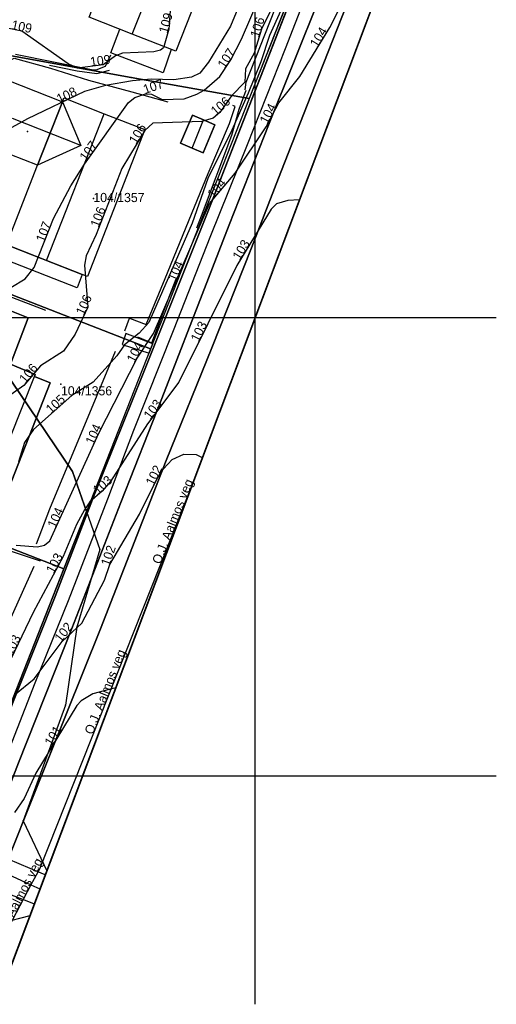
# Model space of a CAD drawing. Header units: millimetres. Extents: x 92347800 to 92626375, y 1600225090 to 1600386846.
# Tile 13 of 15: x 92574341 to 92626375, y 1600225090 to 1600332490. Entities that reach past the tile are written whole.
import ezdxf

# ---------------------------------------------------------------- set-up
doc = ezdxf.new("R2010")
doc.units = ezdxf.units.MM
doc.header["$MEASUREMENT"] = 0
for name, color, linetype in [('Adresse', 10, 'Continuous'), ('AnnenBygning', 10, 'Continuous'), ('AnnetVegarealAvgrensning', 10, 'Continuous'), ('ArealressursFlate', 10, 'Continuous'), ('ArealressursGrense', 10, 'Continuous'), ('Bestillingspolygon', 10, 'Continuous'), ('Bygning', 10, 'Continuous'), ('Bygningsdelelinje', 10, 'Continuous'), ('Bygningslinje', 10, 'Continuous'), ('Eiendomsgrense', 10, 'Continuous'), ('elveg20.v_kartverket_255_veglenke', 10, 'Continuous'), ('GangfeltAvgrensning', 10, 'Continuous'), ('GatenavnTekst', 10, 'Continuous'), ('Gidtekst', 10, 'Continuous'), ('Gjerde', 10, 'Continuous'), ('GnrBnrTekst', 10, 'Continuous'), ('Hekk', 10, 'Continuous'), ('HoydeTekst', 10, 'Continuous'), ('HøydeKurve', 10, 'Continuous'), ('KantUtsnitt', 10, 'Continuous'), ('MurLoddrett', 10, 'Continuous'), ('Mønelinje', 10, 'Continuous'), ('Rutenett', 10, 'Continuous'), ('Rutenett_text', 10, 'Continuous'), ('Takkant', 10, 'Continuous'), ('Taksprang', 10, 'Continuous'), ('TaksprangBunn', 10, 'Continuous'), ('Teig', 10, 'Continuous'), ('Teiggrensepunkt', 10, 'Continuous'), ('Trapp', 10, 'Continuous'), ('Vegdekkekant', 10, 'Continuous'), ('VegGåendeOgSyklende', 10, 'Continuous'), ('Veranda', 10, 'Continuous')]:
    doc.layers.add(name, color=color, linetype=linetype)

msp = doc.modelspace()

# ---------------------------------------------------------------- linework, layer by layer
at = {"layer": 'Adresse'}
msp.add_point((92575210, 1600320297), dxfattribs=at)
at = {"layer": 'AnnenBygning'}
msp.add_polyline3d([(92593180, 1600318470, 108440), (92591900, 1600319010, 107890), (92593190, 1600322070, 107890), (92594400, 1600321560, 108440), (92595650, 1600321030, 107890), (92594360, 1600317970, 107890)], close=True, dxfattribs=at)
at = {"layer": 'AnnetVegarealAvgrensning'}
for points in [[(92573900, 1600328740, 109020), (92582350, 1600327010, 109170), (92582680, 1600327010, 109170), (92583710, 1600327420, 109170), (92584300, 1600328650, 109170)], [(92577200, 1600300760, 106720), (92565420, 1600305290, 107530), (92565400, 1600305840, 107530), (92565530, 1600306260, 107570), (92565840, 1600306360, 107610), (92566540, 1600306020, 107610)]]:
    msp.add_polyline3d(points, dxfattribs=at)
at = {"layer": 'ArealressursFlate'}
for points in [[(92626350, 1600369820), (92572990, 1600228220), (92572490, 1600228470), (92566530, 1600231480), (92559380, 1600234520), (92559380, 1600234530), (92561780, 1600234110), (92563980, 1600234030), (92566170, 1600234510), (92567970, 1600235260), (92569890, 1600236600), (92571180, 1600237880), (92572190, 1600239490), (92573070, 1600240910), (92575810, 1600247750), (92583150, 1600266060), (92590330, 1600284400), (92595330, 1600296700), (92599640, 1600307590), (92602860, 1600315860), (92607010, 1600326420), (92610540, 1600335380)], [(92609890, 1600349920), (92594890, 1600311540), (92587740, 1600293720), (92582490, 1600280610), (92578210, 1600269580), (92572580, 1600255420)], [(92572580, 1600255420), (92578210, 1600269580), (92582490, 1600280610), (92587740, 1600293720), (92594890, 1600311540), (92609890, 1600349920)], [(92609850, 1600341770), (92601590, 1600321170), (92597210, 1600310100), (92593140, 1600299610), (92589870, 1600291180), (92585400, 1600279820), (92580050, 1600266090), (92574200, 1600251420)]]:
    msp.add_lwpolyline(points, dxfattribs=at)
msp.add_lwpolyline([(92612850, 1600341610), (92610540, 1600335380), (92607010, 1600326420), (92602860, 1600315860), (92599640, 1600307590), (92595330, 1600296700), (92590330, 1600284400), (92583150, 1600266060), (92575810, 1600247750), (92573070, 1600240910), (92571360, 1600241630), (92570970, 1600242220), (92570890, 1600242960), (92574200, 1600251420), (92580050, 1600266090), (92585400, 1600279820), (92589870, 1600291180), (92593140, 1600299610), (92597210, 1600310100), (92601590, 1600321170), (92609850, 1600341770), (92610300, 1600342100), (92610980, 1600342260), (92611510, 1600342180)], close=True, dxfattribs=at)
at = {"layer": 'ArealressursGrense'}
for points in [[(92609890, 1600349920), (92594890, 1600311540), (92587740, 1600293720), (92582490, 1600280610), (92578210, 1600269580), (92572580, 1600255420), (92568210, 1600244600), (92567230, 1600242920), (92566100, 1600241590), (92564070, 1600240600), (92561830, 1600240470), (92558320, 1600241010), (92552600, 1600242660), (92544260, 1600245660), (92532080, 1600248600), (92524980, 1600249680), (92517350, 1600250150), (92506290, 1600250340)], [(92612850, 1600341610), (92611510, 1600342180), (92610980, 1600342260), (92610300, 1600342100), (92609850, 1600341770), (92601590, 1600321170), (92597210, 1600310100), (92593140, 1600299610), (92589870, 1600291180), (92585400, 1600279820), (92580050, 1600266090), (92574200, 1600251420), (92570890, 1600242960), (92570970, 1600242220), (92571360, 1600241630), (92573070, 1600240910)], [(92612850, 1600341610), (92610540, 1600335380), (92607010, 1600326420), (92602860, 1600315860), (92599640, 1600307590), (92595330, 1600296700), (92590330, 1600284400), (92583150, 1600266060), (92575810, 1600247750), (92573070, 1600240910)]]:
    msp.add_lwpolyline(points, dxfattribs=at)
at = {"layer": 'Bestillingspolygon'}
msp.add_lwpolyline([(92626349, 1600369817), (92451714, 1600386577), (92380721, 1600373117), (92356874, 1600346697), (92347800, 1600302329), (92365622, 1600254393), (92417025, 1600227014), (92571817, 1600225094)], close=True, dxfattribs=at)
at = {"layer": 'Bygning'}
for points in [[(92595900, 1600340520, 112860), (92591390, 1600329040, 112860), (92586620, 1600330920, 115430), (92581920, 1600332770, 112860), (92586190, 1600343660, 112870)], [(92576280, 1600316610, 111020), (92568790, 1600319540, 111020), (92570170, 1600323060, 112960), (92571510, 1600326480, 111020), (92579010, 1600323540, 111070)], [(92576280, 1600316610, 111020), (92579010, 1600323540, 111070), (92579170, 1600323960, 111070), (92583580, 1600322230, 113540), (92588000, 1600320500, 111070), (92581730, 1600304480, 111070), (92581170, 1600304700, 111380), (92580610, 1600303250, 109150), (92572920, 1600306260, 109110), (92573490, 1600307700, 109110), (92572890, 1600307930, 111070)], [(92573330, 1600294910, 109210), (92569950, 1600296610, 109620), (92567700, 1600297530, 109880), (92566370, 1600298040, 109210), (92568250, 1600302740, 109210), (92571760, 1600301360, 111330), (92575260, 1600299970, 109210)], [(92563200, 1600285190, 109890), (92567700, 1600297530, 109880), (92569950, 1600296610, 109620), (92573330, 1600294910, 109210), (92576030, 1600293790, 109860), (92575950, 1600293570, 109860), (92577670, 1600292890, 107400), (92571830, 1600278150, 107400), (92564040, 1600281220, 107460), (92563610, 1600280130, 107460), (92560280, 1600281440, 107460), (92561940, 1600285650, 107480)]]:
    msp.add_polyline3d(points, close=True, dxfattribs=at)
at = {"layer": 'Bygningsdelelinje'}
msp.add_line((92576280, 1600316610, 111020), (92579010, 1600323540, 111070), dxfattribs=at)
at = {"layer": 'Bygningslinje'}
msp.add_polyline3d([(92579010, 1600323540, 111070), (92581030, 1600318780, 112960), (92576280, 1600316610, 111020)], dxfattribs=at)
at = {"layer": 'Eiendomsgrense'}
for p, q in [((92604530, 1600336920), (92599380, 1600323890)), ((92573040, 1600328610), (92586530, 1600326190)), ((92586530, 1600326190), (92599380, 1600323890)), ((92599380, 1600323890), (92588610, 1600296580)), ((92569100, 1600304180), (92588610, 1600296580)), ((92570620, 1600297220), (92580100, 1600283210)), ((92588610, 1600296580), (92581640, 1600278840)), ((92580100, 1600283210), (92581640, 1600278840)), ((92555510, 1600281800), (92579160, 1600272590)), ((92581640, 1600278840), (92579160, 1600272590)), ((92581640, 1600278840), (92583090, 1600274710)), ((92583090, 1600274710), (92580570, 1600266210)), ((92579160, 1600272590), (92567910, 1600244100)), ((92580570, 1600266210), (92579360, 1600257710)), ((92579360, 1600257710), (92574740, 1600245120)), ((92574740, 1600245120), (92577300, 1600239650))]:
    msp.add_line(p, q, dxfattribs=at)
at = {"layer": 'elveg20.v_kartverket_255_veglenke'}
for p, q in [((92571994, 1600239773, 101289), (92575545, 1600238139, 101079)), ((92575545, 1600238139, 101079), (92576559, 1600237678, 101063))]:
    msp.add_line(p, q, dxfattribs=at)
for points in [[(92609557, 1600345286, 105089), (92607681, 1600340544, 105159), (92603309, 1600329323, 105049), (92599177, 1600318829, 104949), (92595185, 1600308897, 104699), (92591102, 1600298558, 104219), (92586777, 1600287670, 103909), (92583935, 1600280204, 103719), (92579644, 1600269118, 103279), (92575997, 1600260122, 102839), (92570998, 1600247423, 102319), (92568778, 1600242507, 102169), (92568344, 1600241643, 102089)], [(92593380, 1600282318, 102846), (92576513, 1600239834, 101339), (92575545, 1600238139, 101079)], [(92575545, 1600238139, 101079), (92572360, 1600232013, 100809), (92569176, 1600225888, 100539)]]:
    msp.add_polyline3d(points, dxfattribs=at)
at = {"layer": 'GangfeltAvgrensning'}
for p, q in [((92576670, 1600239410, 100220), (92573070, 1600240910, 100410)), ((92577140, 1600239220, 100220), (92576670, 1600239410, 100220)), ((92571180, 1600237880, 100310), (92575490, 1600236220, 100080)), ((92575490, 1600236220, 100080), (92575940, 1600236040, 100070))]:
    msp.add_line(p, q, dxfattribs=at)
at = {"layer": 'Gidtekst'}
for p in [(92582386, 1600312972), (92578839, 1600292737)]:
    msp.add_point(p, dxfattribs=at)
at = {"layer": 'Gjerde'}
msp.add_line((92590490, 1600304890, 106560), (92592860, 1600310650, 106640), dxfattribs=at)
for points in [[(92592860, 1600310650, 106640), (92594920, 1600315710, 106700), (92597230, 1600321180, 106760), (92597860, 1600323010, 106950), (92597620, 1600323130, 107060)], [(92585830, 1600298550, 106630), (92586330, 1600299940, 106650), (92588160, 1600299240, 106430), (92590490, 1600304890, 106560)]]:
    msp.add_polyline3d(points, dxfattribs=at)
at = {"layer": 'Hekk'}
msp.add_line((92575880, 1600272840, 104070), (92571150, 1600262360, 104040), dxfattribs=at)
msp.add_polyline3d([(92576160, 1600275320, 105410), (92577640, 1600279150, 105550), (92584790, 1600296350, 106070)], dxfattribs=at)
at = {"layer": 'HøydeKurve'}
for points in [[(92601870, 1600342660, 108000), (92597360, 1600331770, 108000), (92594970, 1600327840, 108000), (92594000, 1600326660, 108000), (92593100, 1600326210, 108000), (92591160, 1600325940, 108000), (92588680, 1600325990, 108000), (92586670, 1600325830, 108000), (92583700, 1600325310, 108000), (92581410, 1600324650, 108000), (92575190, 1600321680, 108000), (92572520, 1600320190, 108000)], [(92591050, 1600337570, 109000), (92590620, 1600331470, 109000), (92590040, 1600329410, 109000), (92589700, 1600329150, 109000), (92588990, 1600328980, 109000), (92585560, 1600328850, 109000), (92584800, 1600328550, 109000), (92583460, 1600327580, 109000), (92580650, 1600327190, 109000), (92579630, 1600327660, 109000), (92574580, 1600331230, 109000), (92572960, 1600331570, 109000)], [(92573360, 1600303270, 107000), (92574950, 1600304220, 107000), (92575940, 1600305450, 107000), (92578050, 1600310810, 107000), (92579920, 1600314370, 107000), (92581420, 1600316730, 107000), (92586220, 1600323450, 107000), (92586920, 1600323990, 107000), (92588080, 1600324390, 107000), (92588740, 1600324350, 107000), (92589890, 1600323790, 107000), (92592280, 1600323860, 107000), (92593680, 1600324350, 107000), (92594490, 1600324820, 107000), (92596180, 1600326280, 107000), (92597380, 1600328120, 107000), (92598570, 1600330380, 107000), (92600610, 1600335120, 107000)], [(92573970, 1600275170, 104000), (92576270, 1600275000, 104000), (92577040, 1600275170, 104000), (92577640, 1600275650, 104000), (92582990, 1600287390, 104000), (92587150, 1600295570, 104000), (92588960, 1600298260, 104000), (92595070, 1600312440, 104000), (92597860, 1600315740, 104000), (92601240, 1600320820, 104000), (92602630, 1600323430, 104000), (92604920, 1600326280, 104000), (92608190, 1600331630, 104000), (92609970, 1600335210, 104000)], [(92602010, 1600334030, 106000), (92600750, 1600331460, 106000), (92599930, 1600328850, 106000), (92599000, 1600327130, 106000), (92598910, 1600325670, 106000), (92597460, 1600324180, 106000), (92596190, 1600322370, 106000), (92595460, 1600321750, 106000), (92594210, 1600321380, 106000), (92588880, 1600321200, 106000), (92588000, 1600320400, 106000), (92585490, 1600316270, 106000), (92582680, 1600309070, 106000), (92581600, 1600306720, 106000), (92581430, 1600305720, 106000), (92581770, 1600301130, 106000), (92580400, 1600298180, 106000), (92579110, 1600296330, 106000), (92576620, 1600294740, 106000), (92574800, 1600292580, 106000), (92569110, 1600288580, 106000)], [(92602840, 1600333490, 105000), (92601630, 1600330780, 105000), (92600660, 1600327890, 105000), (92599270, 1600324480, 105000), (92597500, 1600320450, 105000), (92594870, 1600315170, 105000), (92593160, 1600310290, 105000), (92588450, 1600299450, 105000), (92587390, 1600298310, 105000), (92585800, 1600297010, 105000), (92584930, 1600295810, 105000), (92582360, 1600292950, 105000), (92580050, 1600291510, 105000), (92575850, 1600287780, 105000), (92574850, 1600286380, 105000), (92574220, 1600284250, 105000)], [(92604890, 1600312850, 103000), (92603600, 1600312780, 103000), (92602370, 1600312420, 103000), (92601800, 1600311830, 103000), (92598050, 1600305690, 103000), (92591700, 1600292950, 103000), (92588290, 1600288400, 103000), (92584240, 1600282130, 103000), (92583360, 1600281070, 103000), (92582010, 1600279890, 103000), (92581400, 1600279010, 103000), (92580540, 1600277410, 103000), (92579080, 1600273940, 103000), (92575810, 1600267810, 103000), (92572930, 1600261830, 103000)], [(92573790, 1600258850, 102000), (92575910, 1600260590, 102000), (92578990, 1600264670, 102000), (92581120, 1600266670, 102000), (92583590, 1600271370, 102000), (92584200, 1600273080, 102000), (92587410, 1600278560, 102000), (92589400, 1600282500, 102000), (92590030, 1600283510, 102000), (92590980, 1600284530, 102000), (92592270, 1600285100, 102000), (92593610, 1600285050, 102000), (92594200, 1600284770, 102000), (92594280, 1600284700, 102000)], [(92584800, 1600259550, 101000), (92584650, 1600259560, 101000), (92582330, 1600258940, 101000), (92581070, 1600258190, 101000), (92580570, 1600257680, 101000), (92576090, 1600250300, 101000), (92574830, 1600247550, 101000), (92573780, 1600246020, 101000)], [(92575450, 1600234730, 100000), (92572360, 1600233950, 100000), (92570450, 1600232960, 100000), (92569150, 1600231790, 100000), (92565080, 1600225520, 100000), (92564950, 1600225180, 100000)]]:
    msp.add_polyline3d(points, dxfattribs=at)
at = {"layer": 'KantUtsnitt'}
for p, q in [((92626350, 1600369820), (92572990, 1600228220)), ((92626350, 1600369820), (92577300, 1600239650)), ((92577300, 1600239650), (92572340, 1600226480)), ((92577140, 1600239220, 100220), (92575940, 1600236040, 100070)), ((92575940, 1600236040, 100070), (92572990, 1600228220, 99770))]:
    msp.add_line(p, q, dxfattribs=at)
msp.add_lwpolyline([(92626350, 1600369820), (92571820, 1600225090), (92417030, 1600227020), (92365620, 1600254390), (92347800, 1600302330), (92356880, 1600346700), (92380720, 1600373120), (92451710, 1600386580), (92626350, 1600369820)], dxfattribs=at)
msp.add_lwpolyline([(92626350, 1600369820), (92571820, 1600225090), (92417030, 1600227020), (92365620, 1600254390), (92347800, 1600302330), (92356880, 1600346700), (92380720, 1600373120), (92451710, 1600386580), (92626350, 1600369820)], dxfattribs=at)
for points in [[(92432740, 1600382980, 127290), (92451710, 1600386580, 127290), (92626350, 1600369820, 127290), (92571820, 1600225090, 127290), (92417030, 1600227020, 127290), (92365620, 1600254390, 127290), (92347800, 1600302330, 127290), (92356880, 1600346700, 127290), (92380720, 1600373120, 127290), (92432740, 1600382980, 127290)], [(92623340, 1600370110, 104130), (92626350, 1600369820, 104050), (92577140, 1600239220, 100220)]]:
    msp.add_polyline3d(points, dxfattribs=at)
at = {"layer": 'MurLoddrett'}
for points in [[(92598960, 1600324850, 106130), (92599080, 1600325670, 106390), (92602200, 1600333590, 106390), (92605740, 1600342670, 106260), (92607720, 1600347480, 105930), (92608660, 1600349620, 105500), (92609590, 1600351820, 105500)], [(92566080, 1600323590, 108810), (92568400, 1600325590, 108960), (92573750, 1600328280, 109060), (92577690, 1600327220, 109040), (92581850, 1600325910, 108380)], [(92577580, 1600327530, 109110), (92580620, 1600326900, 109180), (92582750, 1600326620, 109110), (92584130, 1600326970, 109130)], [(92581850, 1600325910, 108380), (92586590, 1600324620, 107860), (92590520, 1600323530, 106890)], [(92593670, 1600309790, 105060), (92594200, 1600311110, 105090), (92597490, 1600319880, 105360), (92598300, 1600322720, 105580), (92599080, 1600324800, 105690)], [(92587200, 1600297910, 104790), (92588760, 1600297240, 104810), (92590730, 1600302440, 104920), (92591440, 1600304220, 104960)], [(92569800, 1600276160, 104510), (92572770, 1600274730, 104270), (92576560, 1600273460, 103860)]]:
    msp.add_polyline3d(points, dxfattribs=at)
at = {"layer": 'Mønelinje'}
for p, q in [((92586620, 1600330920, 115430), (92594320, 1600350150, 115430)), ((92577260, 1600306220, 113540), (92583580, 1600322230, 113540)), ((92581030, 1600318780, 112960), (92573570, 1600321720, 112960)), ((92593180, 1600318470, 108440), (92594400, 1600321560, 108440))]:
    msp.add_line(p, q, dxfattribs=at)
at = {"layer": 'Rutenett'}
for p, q in [((92600000, 1600386577), (92600000, 1600225094)), ((92347800, 1600300000), (92626349, 1600300000)), ((92347800, 1600250000), (92626349, 1600250000))]:
    msp.add_line(p, q, dxfattribs=at)
at = {"layer": 'Takkant'}
for points in [[(92595900, 1600340520, 112860), (92591390, 1600329040, 112860), (92586620, 1600330920, 115430), (92581920, 1600332770, 112860), (92586190, 1600343660, 112870)], [(92576280, 1600316610, 111020), (92568790, 1600319540, 111020), (92570170, 1600323060, 112960), (92571510, 1600326480, 111020), (92579010, 1600323540, 111070)], [(92579010, 1600323540, 111070), (92579170, 1600323960, 111070), (92583580, 1600322230, 113540), (92588000, 1600320500, 111070), (92581730, 1600304480, 111070), (92581170, 1600304700, 111380)], [(92593180, 1600318470, 108440), (92594360, 1600317970, 107890), (92595650, 1600321030, 107890), (92594400, 1600321560, 108440), (92593190, 1600322070, 107890), (92591900, 1600319010, 107890), (92593180, 1600318470, 108440)], [(92573490, 1600307700, 111410), (92572890, 1600307930, 111070), (92576280, 1600316610, 111020)], [(92581170, 1600304700, 109150), (92580610, 1600303250, 109150), (92572920, 1600306260, 109110), (92573490, 1600307700, 109110)], [(92573330, 1600294910, 109210), (92575260, 1600299970, 109210), (92571760, 1600301360, 111330), (92568250, 1600302740, 109210), (92566370, 1600298040, 109210), (92567700, 1600297530, 109880)], [(92575950, 1600293570, 109860), (92576030, 1600293790, 109860), (92573330, 1600294910, 112160)], [(92575950, 1600293570, 107400), (92577670, 1600292890, 107400), (92571830, 1600278150, 107400), (92564040, 1600281220, 107460), (92563610, 1600280130, 107460), (92560280, 1600281440, 107460), (92561940, 1600285650, 107480), (92563200, 1600285190, 107480)]]:
    msp.add_polyline3d(points, dxfattribs=at)
at = {"layer": 'Taksprang'}
for p, q in [((92577260, 1600306220, 113540), (92573490, 1600307700, 111410)), ((92581170, 1600304700, 111380), (92577260, 1600306220, 113540)), ((92573280, 1600286810, 109860), (92575950, 1600293570, 109860))]:
    msp.add_line(p, q, dxfattribs=at)
at = {"layer": 'TaksprangBunn'}
for p, q in [((92573490, 1600307700, 109110), (92581170, 1600304700, 109150)), ((92573280, 1600286810, 107480), (92575950, 1600293570, 107400))]:
    msp.add_line(p, q, dxfattribs=at)
at = {"layer": 'Teig'}
for points in [[(92581270, 1600351680), (92583030, 1600356150), (92610930, 1600353260), (92609940, 1600350690), (92608940, 1600348140), (92604530, 1600336920), (92599380, 1600323890), (92586530, 1600326190), (92573040, 1600328610), (92565690, 1600324390), (92565170, 1600325260), (92564600, 1600326090), (92563990, 1600326880), (92563340, 1600327650), (92574210, 1600333900), (92578190, 1600343910)], [(92588610, 1600296580), (92569100, 1600304180), (92565400, 1600305620), (92566760, 1600308890), (92567140, 1600309970), (92567470, 1600311070), (92567720, 1600312190), (92567890, 1600313320), (92568000, 1600314460), (92568030, 1600315610), (92567980, 1600316760), (92567870, 1600317910), (92567680, 1600319030), (92567420, 1600320150), (92567090, 1600321250), (92566690, 1600322330), (92566230, 1600323380), (92565690, 1600324390), (92573040, 1600328610), (92586530, 1600326190), (92599380, 1600323890)], [(92555510, 1600281800), (92556080, 1600282670), (92556600, 1600283580), (92557060, 1600284520), (92557480, 1600285480), (92565400, 1600305620), (92569100, 1600304180), (92570620, 1600297220), (92580100, 1600283210), (92581640, 1600278840), (92579160, 1600272590)], [(92581640, 1600278840), (92580100, 1600283210), (92570620, 1600297220), (92569100, 1600304180), (92588610, 1600296580)]]:
    msp.add_lwpolyline(points, close=True, dxfattribs=at)
for points in [[(92555510, 1600281800), (92579160, 1600272590), (92567910, 1600244100)], [(92567910, 1600244100), (92579160, 1600272590), (92581640, 1600278840), (92583090, 1600274710), (92580570, 1600266210), (92579360, 1600257710), (92574740, 1600245120), (92577300, 1600239650), (92572340, 1600226480)]]:
    msp.add_lwpolyline(points, dxfattribs=at)
at = {"layer": 'Teiggrensepunkt'}
for p in [(92586530, 1600326190), (92599380, 1600323890), (92588610, 1600296580), (92580100, 1600283210), (92581640, 1600278840), (92583090, 1600274710), (92579160, 1600272590), (92580570, 1600266210), (92579360, 1600257710), (92574740, 1600245120)]:
    msp.add_point(p, dxfattribs=at)
at = {"layer": 'Trapp'}
msp.add_polyline3d([(92588490, 1600296110, 103440), (92588860, 1600297130, 103440), (92585940, 1600298250, 105280), (92585540, 1600297060, 105280)], close=True, dxfattribs=at)
at = {"layer": 'Vegdekkekant'}
for points in [[(92614740, 1600363500, 104370), (92611220, 1600353320, 104170), (92594890, 1600311540, 103700), (92587740, 1600293720, 103210), (92582490, 1600280610, 102710), (92578210, 1600269580, 102370), (92572580, 1600255420, 101620), (92568210, 1600244600, 101220), (92567230, 1600242920, 101160), (92566100, 1600241590, 101110), (92564070, 1600240600, 101090), (92561820, 1600240470, 101110), (92558320, 1600241010, 101250), (92552600, 1600242660, 101650), (92544260, 1600245660, 102110), (92532080, 1600248600, 102870), (92524980, 1600249680, 103330), (92517350, 1600250150, 103740), (92506290, 1600250340, 104520)], [(92612850, 1600341610, 103820), (92611510, 1600342180, 103950), (92610980, 1600342260, 104040), (92610300, 1600342100, 104090), (92609850, 1600341770, 104170), (92601590, 1600321170, 104100), (92597210, 1600310100, 103700), (92593140, 1600299610, 103310), (92589870, 1600291180, 103070), (92585400, 1600279820, 102680), (92580050, 1600266090, 102150), (92574200, 1600251420, 101550), (92570890, 1600242960, 101110), (92570970, 1600242220, 101030), (92571360, 1600241630, 100920), (92573070, 1600240910, 100410)], [(92612850, 1600341610, 103820), (92610540, 1600335380, 103560), (92607010, 1600326420, 103350), (92602860, 1600315860, 103020), (92599640, 1600307590, 102600), (92595330, 1600296700, 102270), (92590330, 1600284400, 101900), (92583150, 1600266060, 101190), (92575810, 1600247750, 100610), (92573070, 1600240910, 100410)]]:
    msp.add_polyline3d(points, dxfattribs=at)
at = {"layer": 'VegGåendeOgSyklende'}
for points in [[(92572580, 1600255420, 101620), (92578210, 1600269580, 102370), (92582490, 1600280610, 102710), (92587740, 1600293720, 103210), (92594890, 1600311540, 103700), (92611220, 1600353320, 104170)], [(92609850, 1600341770, 104170), (92601590, 1600321170, 104100), (92597210, 1600310100, 103700), (92593140, 1600299610, 103310), (92589870, 1600291180, 103070), (92585400, 1600279820, 102680), (92580050, 1600266090, 102150), (92574200, 1600251420, 101550)]]:
    msp.add_polyline3d(points, dxfattribs=at)
at = {"layer": 'Veranda'}
for points in [[(92590890, 1600329240, 111100), (92589990, 1600326690, 111100), (92584300, 1600328870, 111070), (92585280, 1600331450, 111070)], [(92581170, 1600304700, 109570), (92580610, 1600303250, 109570), (92572920, 1600306260, 109570), (92573490, 1600307700, 109570)], [(92563200, 1600285190, 108250), (92561940, 1600285650, 108250), (92560280, 1600281440, 108250), (92563610, 1600280130, 108250), (92564040, 1600281220, 108250), (92571830, 1600278150, 108250), (92577670, 1600292890, 108250), (92575950, 1600293570, 108250)]]:
    msp.add_polyline3d(points, dxfattribs=at)

# ---------------------------------------------------------------- texts
at = {"layer": 'GatenavnTekst'}
for rotation, p in [(68.34658, (92589690, 1600273024, 102516)), (68.34658, (92582310, 1600254435, 101088)), (62.53061, (92572360, 1600232014, 100809))]:
    msp.add_text('O.J. Aalmos veg', height=1000, rotation=rotation, dxfattribs=at).set_placement(p)
at = {"layer": 'GnrBnrTekst'}
for s, p in [('104/1357', (92582390, 1600312595)), ('104/1356', (92578855, 1600291510))]:
    msp.add_text(s, height=1000, dxfattribs=at).set_placement(p)
at = {"layer": 'HoydeTekst'}
for s, rotation, p in [('109', 74.27525, (92590465, 1600330918, 109000)), ('109', 348.147, (92573379, 1600331482, 109000)), ('106', 72.55852, (92600436, 1600330459, 106000)), ('104', 58.5661, (92606816, 1600329381, 104000)), ('109', 7.90161, (92582101, 1600327391, 109000)), ('107', 56.88866, (92596704, 1600327084, 107000)), ('107', 19.02561, (92588027, 1600324372, 107000)), ('108', 25.5241, (92578672, 1600323343, 108000)), ('106', 40.34175, (92595729, 1600321979, 106000)), ('104', 61.96171, (92601357, 1600321039, 104000)), ('106', 58.71093, (92587054, 1600318844, 106000)), ('107', 54.46232, (92581602, 1600316985, 107000)), ('104', 49.787, (92595503, 1600312952, 104000)), ('106', 68.6804, (92582949, 1600309760, 106000)), ('107', 68.51259, (92576999, 1600308141, 107000)), ('103', 58.58554, (92598357, 1600306192, 103000)), ('104', 66.68934, (92591378, 1600303872, 104000)), ('106', 65.08953, (92581325, 1600300172, 106000)), ('103', 63.50695, (92593852, 1600297267, 103000)), ('104', 63.04405, (92586857, 1600294994, 104000)), ('106', 49.88276, (92574949, 1600292757, 106000)), ('105', 41.60813, (92577739, 1600289458, 105000)), ('103', 53.15026, (92588595, 1600288808, 103000)), ('104', 65.50091, (92582381, 1600286053, 104000)), ('102', 63.20275, (92588933, 1600281574, 102000)), ('103', 41.15586, (92582872, 1600280643, 103000)), ('104', 65.50091, (92578234, 1600276953, 104000)), ('102', 70.3674, (92584109, 1600272824, 102000)), ('103', 61.92266, (92578043, 1600271995, 103000)), ('102', 52.95077, (92578854, 1600264490, 102000)), ('103', 64.28428, (92573529, 1600263074, 103000)), ('101', 58.74032, (92577836, 1600253177, 101000))]:
    msp.add_text(s, height=1000, rotation=rotation, dxfattribs=at).set_placement(p)
at = {"layer": 'Rutenett_text'}
for s, p in [('1600300', (92626349, 1600300000)), ('1600250', (92626349, 1600250000))]:
    msp.add_text(s, height=5, dxfattribs=at).set_placement(p)

doc.saveas('drawing.dxf')
